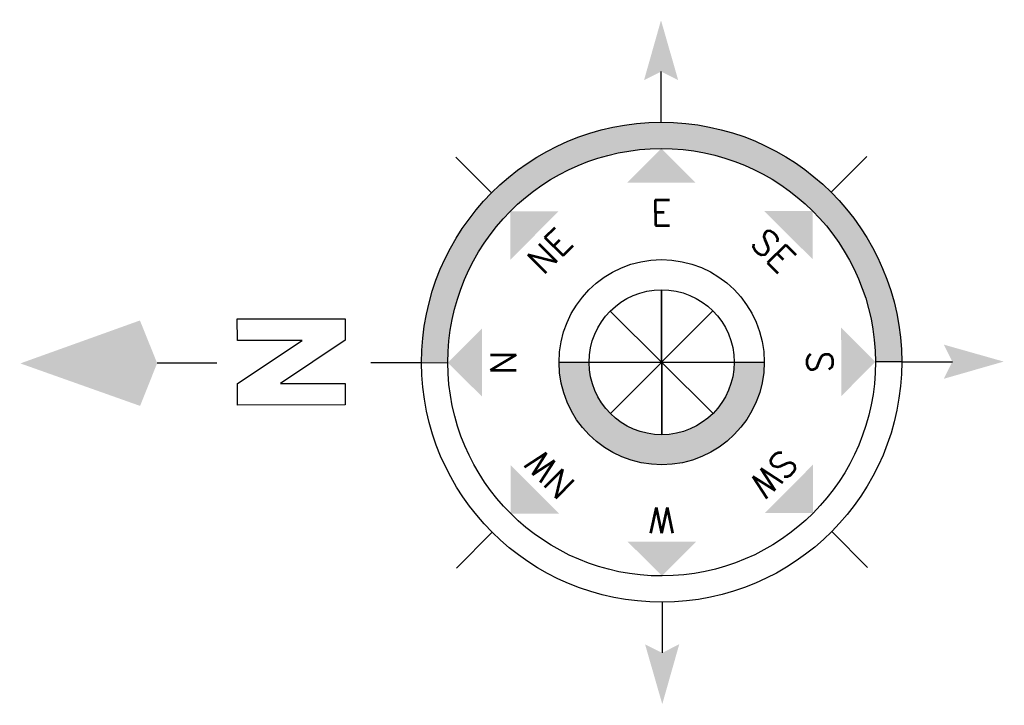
# Model space of a CAD drawing. Header units: millimetres. Extents: x -7675677228 to 21110386688, y -13459664536 to -6719000689.
# Tile 1 of 10: x -7675677228 to -7675637002, y -13459664536 to -13459636514. Entities that reach past the tile are written whole.
import ezdxf
from ezdxf.enums import TextEntityAlignment as Align

# ---------------------------------------------------------------- set-up
doc = ezdxf.new("R2010")
doc.units = ezdxf.units.MM
doc.header["$MEASUREMENT"] = 0
doc.layers.add('A-Anno-Note', color=211, linetype='Continuous')
doc.styles.add('ROMANS', font='romans.shx')

# ---------------------------------------------------------------- blocks, each defined once
blk = doc.blocks.new('Anno_North_J_Metric')
at = {"linetype": 'ByBlock', "lineweight": -2}
h = blk.add_hatch(color=0, dxfattribs=at)
h.paths.add_polyline_path([(-4.167, 0), (-4.679, 0, 1), (4.679, 0), (4.167, 0, -1)])
h.paths.add_polyline_path([(1.414, 0), (2, 0, 1), (-2, 0), (-1.414, 0, -1)])
at = {"color": 0, "linetype": 'ByBlock', "lineweight": -2}
for p, q in [((0, 4.679), (0, 5.667)), ((-3.308, 3.308), (-4.007, 4.007)), ((3.308, 3.308), (4.007, 4.007)), ((0, 1.414), (0, -1.414)), ((0, -1.414), (0, 1.414)), ((-1, 1), (1, -1)), ((-1, -1), (1, 1)), ((1, -1), (-1, 1)), ((1, 1), (-1, -1)), ((6.169, 0.401), (6.169, 0.821)), ((6.169, 0.821), (8.269, 0.821)), ((8.269, 0.821), (8.269, 0.401)), ((7.429, 0.401), (6.169, 0.401)), ((6.169, -0.439), (7.429, 0.401)), ((8.269, 0.401), (7.009, -0.439)), ((-4.679, 0), (-5.667, 0)), ((-4.679, 0), (-4.167, 0)), ((-1.414, 0), (-2, 0)), ((-1.414, 0), (1.414, 0)), ((1.414, 0), (-1.414, 0)), ((1.414, 0), (2, 0)), ((4.679, 0), (4.167, 0)), ((4.679, 0), (5.667, 0)), ((8.667, 0), (9.833, 0)), ((6.169, -0.859), (6.169, -0.439)), ((7.009, -0.439), (8.269, -0.439)), ((8.269, -0.439), (8.269, -0.859)), ((8.269, -0.859), (6.169, -0.859)), ((-3.308, -3.308), (-4.007, -4.007)), ((3.308, -3.308), (4.007, -4.007)), ((0, -4.679), (0, -5.667))]:
    blk.add_line(p, q, dxfattribs=at)
for radius in [4.679, 4.167, 2, 1.414]:
    blk.add_circle((0, 0), radius, dxfattribs=at)
for points in [[(-0.333, 5.5), (0, 5.667), (0, 6.667)], [(0, 6.667), (0.333, 5.5), (0, 5.667)], [(0, 4.167), (0.667, 3.5), (-0.667, 3.5)], [(-2.946, 2.946), (-2.003, 2.946), (-2.946, 2.003)], [(2.946, 2.946), (2.946, 2.003), (2.003, 2.946)], [(12.5, 0), (10.167, 0.833), (9.833, 0)], [(-4.167, 0), (-3.5, 0.667), (-3.5, -0.667)], [(4.167, 0), (3.5, -0.667), (3.5, 0.667)], [(-6.667, 0), (-5.5, 0.333), (-5.667, 0)], [(-5.5, -0.333), (-5.667, 0), (-6.667, 0)], [(9.833, 0), (10.167, -0.833), (12.5, 0)], [(-2.946, -2.946), (-2.946, -2.003), (-2.003, -2.946)], [(2.946, -2.946), (2.003, -2.946), (2.946, -2.003)], [(0, -4.167), (-0.667, -3.5), (0.667, -3.5)], [(0, -6.667), (-0.333, -5.5), (0, -5.667)], [(0.333, -5.5), (0, -5.667), (0, -6.667)]]:
    blk.add_solid(points, dxfattribs=at)
at = {"color": 0, "linetype": 'ByBlock', "lineweight": -2, "style": 'ROMANS'}
blk.add_text('W', height=0.5, dxfattribs=at).set_placement((0, 2.833), align=Align.CENTER)
for s, rotation, p in [('SW', 45, (-2.003, 2.003)), ('NW', 315, (2.003, 2.003)), ('S', 270, (-3.333, 0)), ('N', 270, (2.833, 0)), ('SE', 135, (-2, -2)), ('NE', 225, (2, -2)), ('E', 180, (0, -2.667))]:
    blk.add_text(s, height=0.5, rotation=rotation, dxfattribs=at).set_placement(p, align=Align.CENTER)

msp = doc.modelspace()

# ---------------------------------------------------------------- block references
at = {"layer": 'A-Anno-Note', "color": 212, "xscale": 2096.04454535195, "yscale": 2096.044368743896, "zscale": 2096.044368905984, "rotation": 180.1062237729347}
msp.add_blockref('Anno_North_J_Metric', (-7675651001.588947, -13459650513.34911), dxfattribs=at)

doc.saveas('drawing.dxf')
